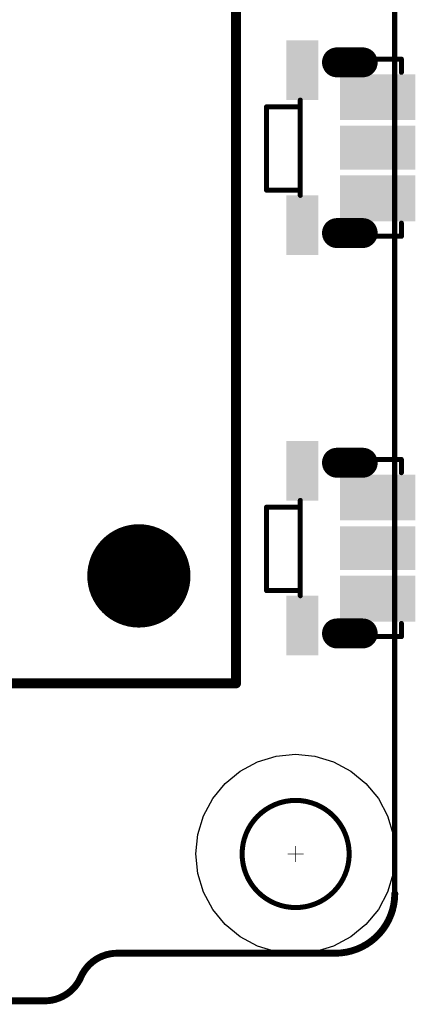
# Model space of a CAD drawing. Header units: millimetres. Extents: x 6.83 to 8, y 14.94 to 18.7.
# Tile 3 of 11: x 7.6 to 8, y 15 to 15.97. Entities that reach past the tile are written whole.
import ezdxf

# ---------------------------------------------------------------- set-up
doc = ezdxf.new("R2010")
doc.units = ezdxf.units.MM
doc.header["$MEASUREMENT"] = 0
for name, color, linetype in [('BottomLayer', 5, 'Continuous'), ('BottomOverlay', 54, 'Continuous'), ('BottomPaste', 16, 'Continuous'), ('BottomSolder', 6, 'Continuous'), ('KeepOutLayer', 6, 'Continuous'), ('Mechanical15', 56, 'Continuous'), ('Mechanical28', 56, 'Continuous'), ('Mechanical5', 56, 'Continuous'), ('Mechanical6', 56, 'Continuous'), ('MidLayer1', 16, 'Continuous'), ('MidLayer2', 76, 'Continuous'), ('MultiLayer', 9, 'Continuous'), ('TopLayer', 1, 'Continuous'), ('TopSolder', 216, 'Continuous')]:
    doc.layers.add(name, color=color, linetype=linetype)

# ---------------------------------------------------------------- blocks, each defined once
blk = doc.blocks.new('BATTERY_BOX18650_DIP_____B_2')
at = {"layer": 'BottomLayer', "const_width": 0.04724}
blk.add_lwpolyline([(-1.4447, -0.31494, 1), (-1.39746, -0.31494, 1)], format="xyb", close=True, dxfattribs=at)
at = {"layer": 'BottomOverlay', "const_width": 0.01}
for points in [[(-1.52756, -0.41142), (-1.52756, 0)], [(1.50744, -0.41142), (-1.52756, -0.41142)]]:
    blk.add_lwpolyline(points, dxfattribs=at)
at = {"layer": 'BottomOverlay', "const_width": 0.005}
blk.add_lwpolyline([(-1.53006, -0.41142, 1), (-1.52506, -0.41142, 1)], format="xyb", close=True, dxfattribs=at)
blk.add_lwpolyline([(-1.53006, -0.41142, 1), (-1.52506, -0.41142, 1)], format="xyb", close=True, dxfattribs=at)
at = {"layer": 'BottomSolder', "const_width": 0.05124}
blk.add_lwpolyline([(-1.4467, -0.31494, 1), (-1.39546, -0.31494, 1)], format="xyb", close=True, dxfattribs=at)
at = {"layer": 'Mechanical15'}
for points, const_width in [([(-1.40561, -0.31494, 1), (-1.43655, -0.31494, 1)], 0.03095), ([(-1.44429, -0.31494, 1), (-1.42881, -0.31494, 1)], 0.01547), ([(-1.41335, -0.31494, 1), (-1.39787, -0.31494, 1)], 0.01547)]:
    blk.add_lwpolyline(points, format="xyb", close=True, dxfattribs=dict(at, const_width=const_width))
at = {"layer": 'MidLayer1', "const_width": 0.04724}
blk.add_lwpolyline([(-1.4447, -0.31494, 1), (-1.39746, -0.31494, 1)], format="xyb", close=True, dxfattribs=at)
at = {"layer": 'MidLayer2', "const_width": 0.04724}
blk.add_lwpolyline([(-1.4447, -0.31494, 1), (-1.39746, -0.31494, 1)], format="xyb", close=True, dxfattribs=at)
at = {"layer": 'MultiLayer', "const_width": 0.04724}
blk.add_lwpolyline([(-1.4447, -0.31494, 1), (-1.39746, -0.31494, 1)], format="xyb", close=True, dxfattribs=at)
at = {"layer": 'TopLayer', "const_width": 0.04724}
blk.add_lwpolyline([(-1.4447, -0.31494, 1), (-1.39746, -0.31494, 1)], format="xyb", close=True, dxfattribs=at)
at = {"layer": 'TopSolder', "const_width": 0.05124}
blk.add_lwpolyline([(-1.4467, -0.31494, 1), (-1.39546, -0.31494, 1)], format="xyb", close=True, dxfattribs=at)
blk = doc.blocks.new('KEY_3P_3_5_3_5MM__B_20')
at = {"layer": 'BottomLayer', "const_width": 0.02165}
for points in [[(-0.08465, 0.02264), (-0.08465, -0.00295)], [(0.08465, 0.02264), (0.08465, -0.00295)]]:
    blk.add_lwpolyline(points, dxfattribs=at)
at = {"layer": 'BottomLayer', "const_width": 0.01083}
for points in [[(-0.09006, 0.02264, 1), (-0.07923, 0.02264, 1)], [(0.07923, 0.02264, 1), (0.09006, 0.02264, 1)], [(-0.09006, -0.00295, 1), (-0.07923, -0.00295, 1)], [(0.07923, -0.00295, 1), (0.09006, -0.00295, 1)]]:
    blk.add_lwpolyline(points, format="xyb", close=True, dxfattribs=at)
at = {"layer": 'BottomLayer'}
for points in [[(-0.0315, 0.07087), (-0.0689, 0.07087), (-0.0315, 0.00394), (-0.0689, 0.00394)], [(-0.01772, 0.07087), (-0.01772, 0.00394), (0.01772, 0.07087), (0.01772, 0.00394)], [(0.0689, 0.07087), (0.0315, 0.07087), (0.0689, 0.00394), (0.0315, 0.00394)], [(-0.10236, -0.04921), (-0.05118, -0.04921), (-0.10236, -0.02559), (-0.05118, -0.02559)], [(0.05118, -0.04921), (0.10236, -0.04921), (0.05118, -0.02559), (0.10236, -0.02559)]]:
    blk.add_solid(points, dxfattribs=at)
at = {"layer": 'BottomOverlay', "const_width": 0.005}
for points in [[(-0.0878, 0.06102), (-0.0748, 0.06102)], [(-0.0878, 0.06102), (-0.0878, 0.0374)], [(0.0748, 0.06102), (0.0878, 0.06102)], [(0.0878, 0.06102), (0.0878, 0.0374)], [(-0.04724, -0.03937), (0.04724, -0.03937)], [(-0.04055, -0.03937), (-0.04055, -0.07283)], [(0.04213, -0.03937), (0.04213, -0.07283)], [(-0.04055, -0.07283), (0.04213, -0.07283)]]:
    blk.add_lwpolyline(points, dxfattribs=at)
at = {"layer": 'BottomOverlay', "const_width": 0.0025}
for points in [[(-0.08905, 0.06102, 1), (-0.08655, 0.06102, 1)], [(-0.08905, 0.06102, 1), (-0.08655, 0.06102, 1)], [(-0.07605, 0.06102, 1), (-0.07355, 0.06102, 1)], [(0.07355, 0.06102, 1), (0.07605, 0.06102, 1)], [(0.08655, 0.06102, 1), (0.08905, 0.06102, 1)], [(0.08655, 0.06102, 1), (0.08905, 0.06102, 1)], [(-0.08905, 0.0374, 1), (-0.08655, 0.0374, 1)], [(0.08655, 0.0374, 1), (0.08905, 0.0374, 1)], [(-0.04849, -0.03937, 1), (-0.04599, -0.03937, 1)], [(-0.0418, -0.03937, 1), (-0.0393, -0.03937, 1)], [(0.04088, -0.03937, 1), (0.04338, -0.03937, 1)], [(0.04599, -0.03937, 1), (0.04849, -0.03937, 1)], [(-0.0418, -0.07283, 1), (-0.0393, -0.07283, 1)], [(-0.0418, -0.07283, 1), (-0.0393, -0.07283, 1)], [(0.04088, -0.07283, 1), (0.04338, -0.07283, 1)], [(0.04088, -0.07283, 1), (0.04338, -0.07283, 1)]]:
    blk.add_lwpolyline(points, format="xyb", close=True, dxfattribs=at)
at = {"layer": 'BottomPaste'}
for points in [[(-0.0315, 0.07087), (-0.0689, 0.07087), (-0.0315, 0.00394), (-0.0689, 0.00394)], [(-0.01772, 0.07087), (-0.01772, 0.00394), (0.01772, 0.07087), (0.01772, 0.00394)], [(0.0689, 0.07087), (0.0315, 0.07087), (0.0689, 0.00394), (0.0315, 0.00394)], [(-0.10236, -0.04921), (-0.05118, -0.04921), (-0.10236, -0.02559), (-0.05118, -0.02559)], [(0.05118, -0.04921), (0.10236, -0.04921), (0.05118, -0.02559), (0.10236, -0.02559)]]:
    blk.add_solid(points, dxfattribs=at)
at = {"layer": 'BottomSolder', "const_width": 0.02965}
for points in [[(-0.08465, 0.02264), (-0.08465, -0.00295)], [(0.08465, 0.02264), (0.08465, -0.00295)]]:
    blk.add_lwpolyline(points, dxfattribs=at)
at = {"layer": 'BottomSolder', "const_width": 0.01483}
for points in [[(-0.09206, 0.02264, 1), (-0.07723, 0.02264, 1)], [(0.07723, 0.02264, 1), (0.09206, 0.02264, 1)], [(-0.09206, -0.00295, 1), (-0.07723, -0.00295, 1)], [(0.07723, -0.00295, 1), (0.09206, -0.00295, 1)]]:
    blk.add_lwpolyline(points, format="xyb", close=True, dxfattribs=at)
at = {"layer": 'BottomSolder'}
for points in [[(-0.0275, 0.07487), (-0.0729, 0.07487), (-0.0275, -0.00006), (-0.0729, -0.00006)], [(-0.02172, 0.07487), (-0.02172, -0.00006), (0.02172, 0.07487), (0.02172, -0.00006)], [(0.0729, 0.07487), (0.0275, 0.07487), (0.0729, -0.00006), (0.0275, -0.00006)], [(-0.10636, -0.05321), (-0.04718, -0.05321), (-0.10636, -0.02159), (-0.04718, -0.02159)], [(0.04718, -0.05321), (0.10636, -0.05321), (0.04718, -0.02159), (0.10636, -0.02159)]]:
    blk.add_solid(points, dxfattribs=at)
at = {"layer": 'MidLayer1', "const_width": 0.02165}
for points in [[(-0.08465, 0.02264), (-0.08465, -0.00295)], [(0.08465, 0.02264), (0.08465, -0.00295)]]:
    blk.add_lwpolyline(points, dxfattribs=at)
at = {"layer": 'MidLayer1', "const_width": 0.01083}
for points in [[(-0.09006, 0.02264, 1), (-0.07923, 0.02264, 1)], [(0.07923, 0.02264, 1), (0.09006, 0.02264, 1)], [(-0.09006, -0.00295, 1), (-0.07923, -0.00295, 1)], [(0.07923, -0.00295, 1), (0.09006, -0.00295, 1)]]:
    blk.add_lwpolyline(points, format="xyb", close=True, dxfattribs=at)
at = {"layer": 'MidLayer2', "const_width": 0.02165}
for points in [[(-0.08465, 0.02264), (-0.08465, -0.00295)], [(0.08465, 0.02264), (0.08465, -0.00295)]]:
    blk.add_lwpolyline(points, dxfattribs=at)
at = {"layer": 'MidLayer2', "const_width": 0.01083}
for points in [[(-0.09006, 0.02264, 1), (-0.07923, 0.02264, 1)], [(0.07923, 0.02264, 1), (0.09006, 0.02264, 1)], [(-0.09006, -0.00295, 1), (-0.07923, -0.00295, 1)], [(0.07923, -0.00295, 1), (0.09006, -0.00295, 1)]]:
    blk.add_lwpolyline(points, format="xyb", close=True, dxfattribs=at)
at = {"layer": 'MultiLayer', "const_width": 0.02165}
for points in [[(-0.08465, 0.02264), (-0.08465, -0.00295)], [(0.08465, 0.02264), (0.08465, -0.00295)]]:
    blk.add_lwpolyline(points, dxfattribs=at)
at = {"layer": 'MultiLayer', "const_width": 0.01083}
for points in [[(-0.09006, 0.02264, 1), (-0.07923, 0.02264, 1)], [(0.07923, 0.02264, 1), (0.09006, 0.02264, 1)], [(-0.09006, -0.00295, 1), (-0.07923, -0.00295, 1)], [(0.07923, -0.00295, 1), (0.09006, -0.00295, 1)]]:
    blk.add_lwpolyline(points, format="xyb", close=True, dxfattribs=at)
at = {"layer": 'TopLayer', "const_width": 0.02165}
for points in [[(-0.08465, 0.02264), (-0.08465, -0.00295)], [(0.08465, 0.02264), (0.08465, -0.00295)]]:
    blk.add_lwpolyline(points, dxfattribs=at)
at = {"layer": 'TopLayer', "const_width": 0.01083}
for points in [[(-0.09006, 0.02264, 1), (-0.07923, 0.02264, 1)], [(0.07923, 0.02264, 1), (0.09006, 0.02264, 1)], [(-0.09006, -0.00295, 1), (-0.07923, -0.00295, 1)], [(0.07923, -0.00295, 1), (0.09006, -0.00295, 1)]]:
    blk.add_lwpolyline(points, format="xyb", close=True, dxfattribs=at)
at = {"layer": 'TopSolder', "const_width": 0.02965}
for points in [[(-0.08465, 0.02264), (-0.08465, -0.00295)], [(0.08465, 0.02264), (0.08465, -0.00295)]]:
    blk.add_lwpolyline(points, dxfattribs=at)
at = {"layer": 'TopSolder', "const_width": 0.01483}
for points in [[(-0.09206, 0.02264, 1), (-0.07723, 0.02264, 1)], [(0.07723, 0.02264, 1), (0.09206, 0.02264, 1)], [(-0.09206, -0.00295, 1), (-0.07723, -0.00295, 1)], [(0.07723, -0.00295, 1), (0.09206, -0.00295, 1)]]:
    blk.add_lwpolyline(points, format="xyb", close=True, dxfattribs=at)
blk = doc.blocks.new('KEY_3P_3_5_3_5MM__B_21')
at = {"layer": 'BottomLayer', "const_width": 0.02165}
for points in [[(-0.08465, 0.02264), (-0.08465, -0.00295)], [(0.08465, 0.02264), (0.08465, -0.00295)]]:
    blk.add_lwpolyline(points, dxfattribs=at)
at = {"layer": 'BottomLayer', "const_width": 0.01083}
for points in [[(-0.09006, 0.02264, 1), (-0.07923, 0.02264, 1)], [(0.07923, 0.02264, 1), (0.09006, 0.02264, 1)], [(-0.09006, -0.00295, 1), (-0.07923, -0.00295, 1)], [(0.07923, -0.00295, 1), (0.09006, -0.00295, 1)]]:
    blk.add_lwpolyline(points, format="xyb", close=True, dxfattribs=at)
at = {"layer": 'BottomLayer'}
for points in [[(-0.0315, 0.07087), (-0.0689, 0.07087), (-0.0315, 0.00394), (-0.0689, 0.00394)], [(-0.01772, 0.07087), (-0.01772, 0.00394), (0.01772, 0.07087), (0.01772, 0.00394)], [(0.0689, 0.07087), (0.0315, 0.07087), (0.0689, 0.00394), (0.0315, 0.00394)], [(-0.10236, -0.04921), (-0.05118, -0.04921), (-0.10236, -0.02559), (-0.05118, -0.02559)], [(0.05118, -0.04921), (0.10236, -0.04921), (0.05118, -0.02559), (0.10236, -0.02559)]]:
    blk.add_solid(points, dxfattribs=at)
at = {"layer": 'BottomOverlay', "const_width": 0.005}
for points in [[(-0.0878, 0.06102), (-0.0878, 0.0374)], [(-0.0878, 0.06102), (-0.0748, 0.06102)], [(0.0748, 0.06102), (0.0878, 0.06102)], [(0.0878, 0.06102), (0.0878, 0.0374)], [(-0.04724, -0.03937), (0.04724, -0.03937)], [(-0.04055, -0.03937), (-0.04055, -0.07283)], [(0.04213, -0.03937), (0.04213, -0.07283)], [(-0.04055, -0.07283), (0.04213, -0.07283)]]:
    blk.add_lwpolyline(points, dxfattribs=at)
at = {"layer": 'BottomOverlay', "const_width": 0.0025}
for points in [[(-0.08905, 0.06102, 1), (-0.08655, 0.06102, 1)], [(-0.08905, 0.06102, 1), (-0.08655, 0.06102, 1)], [(-0.07605, 0.06102, 1), (-0.07355, 0.06102, 1)], [(0.07355, 0.06102, 1), (0.07605, 0.06102, 1)], [(0.08655, 0.06102, 1), (0.08905, 0.06102, 1)], [(0.08655, 0.06102, 1), (0.08905, 0.06102, 1)], [(-0.08905, 0.0374, 1), (-0.08655, 0.0374, 1)], [(0.08655, 0.0374, 1), (0.08905, 0.0374, 1)], [(-0.04849, -0.03937, 1), (-0.04599, -0.03937, 1)], [(-0.0418, -0.03937, 1), (-0.0393, -0.03937, 1)], [(0.04088, -0.03937, 1), (0.04338, -0.03937, 1)], [(0.04599, -0.03937, 1), (0.04849, -0.03937, 1)], [(-0.0418, -0.07283, 1), (-0.0393, -0.07283, 1)], [(-0.0418, -0.07283, 1), (-0.0393, -0.07283, 1)], [(0.04088, -0.07283, 1), (0.04338, -0.07283, 1)], [(0.04088, -0.07283, 1), (0.04338, -0.07283, 1)]]:
    blk.add_lwpolyline(points, format="xyb", close=True, dxfattribs=at)
at = {"layer": 'BottomPaste'}
for points in [[(-0.0315, 0.07087), (-0.0689, 0.07087), (-0.0315, 0.00394), (-0.0689, 0.00394)], [(-0.01772, 0.07087), (-0.01772, 0.00394), (0.01772, 0.07087), (0.01772, 0.00394)], [(0.0689, 0.07087), (0.0315, 0.07087), (0.0689, 0.00394), (0.0315, 0.00394)], [(-0.10236, -0.04921), (-0.05118, -0.04921), (-0.10236, -0.02559), (-0.05118, -0.02559)], [(0.05118, -0.04921), (0.10236, -0.04921), (0.05118, -0.02559), (0.10236, -0.02559)]]:
    blk.add_solid(points, dxfattribs=at)
at = {"layer": 'BottomSolder', "const_width": 0.02965}
for points in [[(-0.08465, 0.02264), (-0.08465, -0.00295)], [(0.08465, 0.02264), (0.08465, -0.00295)]]:
    blk.add_lwpolyline(points, dxfattribs=at)
at = {"layer": 'BottomSolder', "const_width": 0.01483}
for points in [[(-0.09206, 0.02264, 1), (-0.07723, 0.02264, 1)], [(0.07723, 0.02264, 1), (0.09206, 0.02264, 1)], [(-0.09206, -0.00295, 1), (-0.07723, -0.00295, 1)], [(0.07723, -0.00295, 1), (0.09206, -0.00295, 1)]]:
    blk.add_lwpolyline(points, format="xyb", close=True, dxfattribs=at)
at = {"layer": 'BottomSolder'}
for points in [[(-0.0275, 0.07487), (-0.0729, 0.07487), (-0.0275, -0.00006), (-0.0729, -0.00006)], [(-0.02172, 0.07487), (-0.02172, -0.00006), (0.02172, 0.07487), (0.02172, -0.00006)], [(0.0729, 0.07487), (0.0275, 0.07487), (0.0729, -0.00006), (0.0275, -0.00006)], [(-0.10636, -0.05321), (-0.04718, -0.05321), (-0.10636, -0.02159), (-0.04718, -0.02159)], [(0.04718, -0.05321), (0.10636, -0.05321), (0.04718, -0.02159), (0.10636, -0.02159)]]:
    blk.add_solid(points, dxfattribs=at)
at = {"layer": 'MidLayer1', "const_width": 0.02165}
for points in [[(-0.08465, 0.02264), (-0.08465, -0.00295)], [(0.08465, 0.02264), (0.08465, -0.00295)]]:
    blk.add_lwpolyline(points, dxfattribs=at)
at = {"layer": 'MidLayer1', "const_width": 0.01083}
for points in [[(-0.09006, 0.02264, 1), (-0.07923, 0.02264, 1)], [(0.07923, 0.02264, 1), (0.09006, 0.02264, 1)], [(-0.09006, -0.00295, 1), (-0.07923, -0.00295, 1)], [(0.07923, -0.00295, 1), (0.09006, -0.00295, 1)]]:
    blk.add_lwpolyline(points, format="xyb", close=True, dxfattribs=at)
at = {"layer": 'MidLayer2', "const_width": 0.02165}
for points in [[(-0.08465, 0.02264), (-0.08465, -0.00295)], [(0.08465, 0.02264), (0.08465, -0.00295)]]:
    blk.add_lwpolyline(points, dxfattribs=at)
at = {"layer": 'MidLayer2', "const_width": 0.01083}
for points in [[(-0.09006, 0.02264, 1), (-0.07923, 0.02264, 1)], [(0.07923, 0.02264, 1), (0.09006, 0.02264, 1)], [(-0.09006, -0.00295, 1), (-0.07923, -0.00295, 1)], [(0.07923, -0.00295, 1), (0.09006, -0.00295, 1)]]:
    blk.add_lwpolyline(points, format="xyb", close=True, dxfattribs=at)
at = {"layer": 'MultiLayer', "const_width": 0.02165}
for points in [[(-0.08465, 0.02264), (-0.08465, -0.00295)], [(0.08465, 0.02264), (0.08465, -0.00295)]]:
    blk.add_lwpolyline(points, dxfattribs=at)
at = {"layer": 'MultiLayer', "const_width": 0.01083}
for points in [[(-0.09006, 0.02264, 1), (-0.07923, 0.02264, 1)], [(0.07923, 0.02264, 1), (0.09006, 0.02264, 1)], [(-0.09006, -0.00295, 1), (-0.07923, -0.00295, 1)], [(0.07923, -0.00295, 1), (0.09006, -0.00295, 1)]]:
    blk.add_lwpolyline(points, format="xyb", close=True, dxfattribs=at)
at = {"layer": 'TopLayer', "const_width": 0.02165}
for points in [[(-0.08465, 0.02264), (-0.08465, -0.00295)], [(0.08465, 0.02264), (0.08465, -0.00295)]]:
    blk.add_lwpolyline(points, dxfattribs=at)
at = {"layer": 'TopLayer', "const_width": 0.01083}
for points in [[(-0.09006, 0.02264, 1), (-0.07923, 0.02264, 1)], [(0.07923, 0.02264, 1), (0.09006, 0.02264, 1)], [(-0.09006, -0.00295, 1), (-0.07923, -0.00295, 1)], [(0.07923, -0.00295, 1), (0.09006, -0.00295, 1)]]:
    blk.add_lwpolyline(points, format="xyb", close=True, dxfattribs=at)
at = {"layer": 'TopSolder', "const_width": 0.02965}
for points in [[(-0.08465, 0.02264), (-0.08465, -0.00295)], [(0.08465, 0.02264), (0.08465, -0.00295)]]:
    blk.add_lwpolyline(points, dxfattribs=at)
at = {"layer": 'TopSolder', "const_width": 0.01483}
for points in [[(-0.09206, 0.02264, 1), (-0.07723, 0.02264, 1)], [(0.07723, 0.02264, 1), (0.09206, 0.02264, 1)], [(-0.09206, -0.00295, 1), (-0.07723, -0.00295, 1)], [(0.07723, -0.00295, 1), (0.09206, -0.00295, 1)]]:
    blk.add_lwpolyline(points, format="xyb", close=True, dxfattribs=at)

msp = doc.modelspace()

# ---------------------------------------------------------------- linework, layer by layer
at = {"layer": 'BottomLayer'}
for p, q in [((7.83919, 15.23847), (7.85774, 15.2441)), ((7.85774, 15.2441), (7.87703, 15.246)), ((7.87703, 15.246), (7.87703, 15.246)), ((7.87703, 15.246), (7.89633, 15.2441)), ((7.89633, 15.2441), (7.91488, 15.23847)), ((7.82209, 15.22933), (7.83919, 15.23847)), ((7.91488, 15.23847), (7.93198, 15.22933)), ((7.8071, 15.21703), (7.82209, 15.22933)), ((7.93198, 15.22933), (7.94697, 15.21703)), ((7.7948, 15.20205), (7.8071, 15.21703)), ((7.94697, 15.21703), (7.95927, 15.20205)), ((7.78566, 15.18495), (7.7948, 15.20205)), ((7.95927, 15.20205), (7.96841, 15.18495)), ((7.78003, 15.1664), (7.78566, 15.18495)), ((7.96841, 15.18495), (7.97403, 15.1664)), ((7.77813, 15.1471), (7.78003, 15.1664)), ((7.97403, 15.1664), (7.97593, 15.1471)), ((7.78003, 15.12781), (7.77813, 15.1471)), ((7.77813, 15.1471), (7.77813, 15.1471)), ((7.97593, 15.1471), (7.97403, 15.12781)), ((7.97593, 15.1471), (7.97593, 15.1471)), ((7.78566, 15.10925), (7.78003, 15.12781)), ((7.97403, 15.12781), (7.96841, 15.10925)), ((7.7948, 15.09215), (7.78566, 15.10925)), ((7.96841, 15.10925), (7.95927, 15.09215)), ((7.8071, 15.07717), (7.7948, 15.09215)), ((7.95927, 15.09215), (7.94697, 15.07717)), ((7.82209, 15.06487), (7.8071, 15.07717)), ((7.94697, 15.07717), (7.93198, 15.06487)), ((7.83919, 15.05573), (7.82209, 15.06487)), ((7.93198, 15.06487), (7.91488, 15.05573)), ((7.85774, 15.0501), (7.83919, 15.05573)), ((7.87703, 15.0482), (7.85774, 15.0501)), ((7.89633, 15.0501), (7.87703, 15.0482)), ((7.87703, 15.0482), (7.87703, 15.0482)), ((7.91488, 15.05573), (7.89633, 15.0501))]:
    msp.add_line(p, q, dxfattribs=at)
at = {"layer": 'KeepOutLayer'}
for points, const_width in [([(7.97546, 15.10773), (7.97546, 18.63135)], 0.005), ([(7.69999, 15.04868), (7.91653, 15.04868)], 0.00685), ([(7.18161, 15.00143), (7.62783, 15.00143)], 0.00685)]:
    msp.add_lwpolyline(points, dxfattribs=dict(at, const_width=const_width))
for points, const_width in [([(7.93031, 15.1471, 1), (7.82401, 15.1471, 1)], 0.005), ([(7.82276, 15.1471, 1), (7.82526, 15.1471, 1)], 0.0025), ([(7.92906, 15.1471, 1), (7.93156, 15.1471, 1)], 0.0025), ([(7.97387, 15.10773, 1), (7.9773, 15.10773, 1)], 0.00343), ([(7.97421, 15.10773, 1), (7.97671, 15.10773, 1)], 0.0025), ([(7.69828, 15.04868, 1), (7.70171, 15.04868, 1)], 0.00343), ([(7.69828, 15.04868, 1), (7.70171, 15.04868, 1)], 0.00343), ([(7.91482, 15.04868, 1), (7.91824, 15.04868, 1)], 0.00343), ([(7.91482, 15.04868, 1), (7.91824, 15.04868, 1)], 0.00343), ([(7.6622, 15.02505, 1), (7.66562, 15.02505, 1)], 0.00343), ([(7.6622, 15.02505, 1), (7.66562, 15.02505, 1)], 0.00343), ([(7.62611, 15.00143, 1), (7.62954, 15.00143, 1)], 0.00343), ([(7.62611, 15.00143, 1), (7.62954, 15.00143, 1)], 0.00343)]:
    msp.add_lwpolyline(points, format="xyb", close=True, dxfattribs=dict(at, const_width=const_width))
at = {"layer": 'KeepOutLayer', "const_width": 0.00685}
for points in [[(7.97558, 15.10773, -0.414214), (7.91653, 15.04868)], [(7.66391, 15.02505, -0.298217), (7.69999, 15.04868)], [(7.66391, 15.02505, -0.298217), (7.62783, 15.00143)]]:
    msp.add_lwpolyline(points, format="xyb", dxfattribs=at)
at = {"layer": 'Mechanical28'}
for points, const_width in [([(7.93031, 15.1471, 1), (7.82401, 15.1471, 1)], 0.0005), ([(7.82388, 15.1471, 1), (7.82413, 15.1471, 1)], 0.00025), ([(7.93018, 15.1471, 1), (7.93043, 15.1471, 1)], 0.00025)]:
    msp.add_lwpolyline(points, format="xyb", close=True, dxfattribs=dict(at, const_width=const_width))
at = {"layer": 'Mechanical5'}
for points, const_width in [([(7.8333, 15.17693, 1), (7.83305, 15.17693, 1)], 0.00025), ([(7.83298, 15.17693, 1), (7.83311, 15.17693, 1)], 0.000125), ([(7.83323, 15.17693, 1), (7.83336, 15.17693, 1)], 0.000125), ([(7.92127, 15.11727, 1), (7.92102, 15.11727, 1)], 0.00025), ([(7.92096, 15.11727, 1), (7.92108, 15.11727, 1)], 0.000125), ([(7.92121, 15.11727, 1), (7.92133, 15.11727, 1)], 0.000125)]:
    msp.add_lwpolyline(points, format="xyb", close=True, dxfattribs=dict(at, const_width=const_width))
at = {"layer": 'Mechanical6', "const_width": 0.0005}
for points in [[(7.87716, 15.13931), (7.87716, 15.1549)], [(7.86936, 15.1471), (7.88495, 15.1471)]]:
    msp.add_lwpolyline(points, dxfattribs=at)
at = {"layer": 'Mechanical6', "const_width": 0.00025}
for points in [[(7.87703, 15.1549, 1), (7.87728, 15.1549, 1)], [(7.86924, 15.1471, 1), (7.86949, 15.1471, 1)], [(7.88483, 15.1471, 1), (7.88508, 15.1471, 1)], [(7.87703, 15.13931, 1), (7.87728, 15.13931, 1)]]:
    msp.add_lwpolyline(points, format="xyb", close=True, dxfattribs=at)
at = {"layer": 'MidLayer1'}
for p, q in [((7.83919, 15.23847), (7.85774, 15.2441)), ((7.85774, 15.2441), (7.87703, 15.246)), ((7.87703, 15.246), (7.87703, 15.246)), ((7.87703, 15.246), (7.89633, 15.2441)), ((7.89633, 15.2441), (7.91488, 15.23847)), ((7.82209, 15.22933), (7.83919, 15.23847)), ((7.91488, 15.23847), (7.93198, 15.22933)), ((7.8071, 15.21703), (7.82209, 15.22933)), ((7.93198, 15.22933), (7.94697, 15.21703)), ((7.7948, 15.20205), (7.8071, 15.21703)), ((7.94697, 15.21703), (7.95927, 15.20205)), ((7.78566, 15.18495), (7.7948, 15.20205)), ((7.95927, 15.20205), (7.96841, 15.18495)), ((7.78003, 15.1664), (7.78566, 15.18495)), ((7.96841, 15.18495), (7.97403, 15.1664)), ((7.77813, 15.1471), (7.78003, 15.1664)), ((7.97403, 15.1664), (7.97593, 15.1471)), ((7.78003, 15.12781), (7.77813, 15.1471)), ((7.77813, 15.1471), (7.77813, 15.1471)), ((7.97593, 15.1471), (7.97403, 15.12781)), ((7.97593, 15.1471), (7.97593, 15.1471)), ((7.78566, 15.10925), (7.78003, 15.12781)), ((7.97403, 15.12781), (7.96841, 15.10925)), ((7.7948, 15.09215), (7.78566, 15.10925)), ((7.96841, 15.10925), (7.95927, 15.09215)), ((7.8071, 15.07717), (7.7948, 15.09215)), ((7.95927, 15.09215), (7.94697, 15.07717)), ((7.82209, 15.06487), (7.8071, 15.07717)), ((7.94697, 15.07717), (7.93198, 15.06487)), ((7.83919, 15.05573), (7.82209, 15.06487)), ((7.93198, 15.06487), (7.91488, 15.05573)), ((7.85774, 15.0501), (7.83919, 15.05573)), ((7.87703, 15.0482), (7.85774, 15.0501)), ((7.89633, 15.0501), (7.87703, 15.0482)), ((7.87703, 15.0482), (7.87703, 15.0482)), ((7.91488, 15.05573), (7.89633, 15.0501))]:
    msp.add_line(p, q, dxfattribs=at)
at = {"layer": 'MidLayer2'}
for p, q in [((7.83919, 15.23847), (7.85774, 15.2441)), ((7.85774, 15.2441), (7.87703, 15.246)), ((7.87703, 15.246), (7.87703, 15.246)), ((7.87703, 15.246), (7.89633, 15.2441)), ((7.89633, 15.2441), (7.91488, 15.23847)), ((7.82209, 15.22933), (7.83919, 15.23847)), ((7.91488, 15.23847), (7.93198, 15.22933)), ((7.8071, 15.21703), (7.82209, 15.22933)), ((7.93198, 15.22933), (7.94697, 15.21703)), ((7.7948, 15.20205), (7.8071, 15.21703)), ((7.94697, 15.21703), (7.95927, 15.20205)), ((7.78566, 15.18495), (7.7948, 15.20205)), ((7.95927, 15.20205), (7.96841, 15.18495)), ((7.78003, 15.1664), (7.78566, 15.18495)), ((7.96841, 15.18495), (7.97403, 15.1664)), ((7.77813, 15.1471), (7.78003, 15.1664)), ((7.97403, 15.1664), (7.97593, 15.1471)), ((7.78003, 15.12781), (7.77813, 15.1471)), ((7.77813, 15.1471), (7.77813, 15.1471)), ((7.97593, 15.1471), (7.97403, 15.12781)), ((7.97593, 15.1471), (7.97593, 15.1471)), ((7.78566, 15.10925), (7.78003, 15.12781)), ((7.97403, 15.12781), (7.96841, 15.10925)), ((7.7948, 15.09215), (7.78566, 15.10925)), ((7.96841, 15.10925), (7.95927, 15.09215)), ((7.8071, 15.07717), (7.7948, 15.09215)), ((7.95927, 15.09215), (7.94697, 15.07717)), ((7.82209, 15.06487), (7.8071, 15.07717)), ((7.94697, 15.07717), (7.93198, 15.06487)), ((7.83919, 15.05573), (7.82209, 15.06487)), ((7.93198, 15.06487), (7.91488, 15.05573)), ((7.85774, 15.0501), (7.83919, 15.05573)), ((7.87703, 15.0482), (7.85774, 15.0501)), ((7.89633, 15.0501), (7.87703, 15.0482)), ((7.87703, 15.0482), (7.87703, 15.0482)), ((7.91488, 15.05573), (7.89633, 15.0501))]:
    msp.add_line(p, q, dxfattribs=at)
at = {"layer": 'MultiLayer'}
for p, q in [((7.85035, 15.19353), (7.86328, 15.19888)), ((7.86328, 15.19888), (7.87716, 15.20071)), ((7.87716, 15.20071), (7.87716, 15.20071)), ((7.87716, 15.20071), (7.89103, 15.19888)), ((7.89103, 15.19888), (7.90396, 15.19353)), ((7.83073, 15.1739), (7.83925, 15.18501)), ((7.83925, 15.18501), (7.85035, 15.19353)), ((7.90396, 15.19353), (7.91507, 15.18501)), ((7.91507, 15.18501), (7.92358, 15.1739)), ((7.82538, 15.16098), (7.83073, 15.1739)), ((7.92358, 15.1739), (7.92894, 15.16098)), ((7.82355, 15.1471), (7.82538, 15.16098)), ((7.92894, 15.16098), (7.93077, 15.1471)), ((7.82538, 15.13323), (7.82355, 15.1471)), ((7.82355, 15.1471), (7.82355, 15.1471)), ((7.93077, 15.1471), (7.92894, 15.13323)), ((7.93077, 15.1471), (7.93077, 15.1471)), ((7.83073, 15.1203), (7.82538, 15.13323)), ((7.92894, 15.13323), (7.92358, 15.1203)), ((7.83925, 15.10919), (7.83073, 15.1203)), ((7.92358, 15.1203), (7.91507, 15.10919)), ((7.85035, 15.10067), (7.83925, 15.10919)), ((7.91507, 15.10919), (7.90396, 15.10067)), ((7.86328, 15.09532), (7.85035, 15.10067)), ((7.90396, 15.10067), (7.89103, 15.09532)), ((7.87716, 15.09349), (7.86328, 15.09532)), ((7.89103, 15.09532), (7.87716, 15.09349)), ((7.87716, 15.09349), (7.87716, 15.09349))]:
    msp.add_line(p, q, dxfattribs=at)
at = {"layer": 'TopLayer'}
for p, q in [((7.83919, 15.23847), (7.85774, 15.2441)), ((7.85774, 15.2441), (7.87703, 15.246)), ((7.87703, 15.246), (7.87703, 15.246)), ((7.87703, 15.246), (7.89633, 15.2441)), ((7.89633, 15.2441), (7.91488, 15.23847)), ((7.82209, 15.22933), (7.83919, 15.23847)), ((7.91488, 15.23847), (7.93198, 15.22933)), ((7.8071, 15.21703), (7.82209, 15.22933)), ((7.93198, 15.22933), (7.94697, 15.21703)), ((7.7948, 15.20205), (7.8071, 15.21703)), ((7.94697, 15.21703), (7.95927, 15.20205)), ((7.78566, 15.18495), (7.7948, 15.20205)), ((7.95927, 15.20205), (7.96841, 15.18495)), ((7.78003, 15.1664), (7.78566, 15.18495)), ((7.96841, 15.18495), (7.97403, 15.1664)), ((7.77813, 15.1471), (7.78003, 15.1664)), ((7.97403, 15.1664), (7.97593, 15.1471)), ((7.78003, 15.12781), (7.77813, 15.1471)), ((7.77813, 15.1471), (7.77813, 15.1471)), ((7.97593, 15.1471), (7.97403, 15.12781)), ((7.97593, 15.1471), (7.97593, 15.1471)), ((7.78566, 15.10925), (7.78003, 15.12781)), ((7.97403, 15.12781), (7.96841, 15.10925)), ((7.7948, 15.09215), (7.78566, 15.10925)), ((7.96841, 15.10925), (7.95927, 15.09215)), ((7.8071, 15.07717), (7.7948, 15.09215)), ((7.95927, 15.09215), (7.94697, 15.07717)), ((7.82209, 15.06487), (7.8071, 15.07717)), ((7.94697, 15.07717), (7.93198, 15.06487)), ((7.83919, 15.05573), (7.82209, 15.06487)), ((7.93198, 15.06487), (7.91488, 15.05573)), ((7.85774, 15.0501), (7.83919, 15.05573)), ((7.87703, 15.0482), (7.85774, 15.0501)), ((7.89633, 15.0501), (7.87703, 15.0482)), ((7.87703, 15.0482), (7.87703, 15.0482)), ((7.91488, 15.05573), (7.89633, 15.0501))]:
    msp.add_line(p, q, dxfattribs=at)

# ---------------------------------------------------------------- block references
for name, p, rotation in [('BATTERY_BOX18650_DIP_____B_2', (7.40656, 16.84395), 90), ('KEY_3P_3_5_3_5MM__B_20', (7.92113, 15.84751), 270), ('KEY_3P_3_5_3_5MM__B_21', (7.92113, 15.45046), 270)]:
    msp.add_blockref(name, p, dxfattribs=dict(rotation=rotation))

doc.saveas('drawing.dxf')
